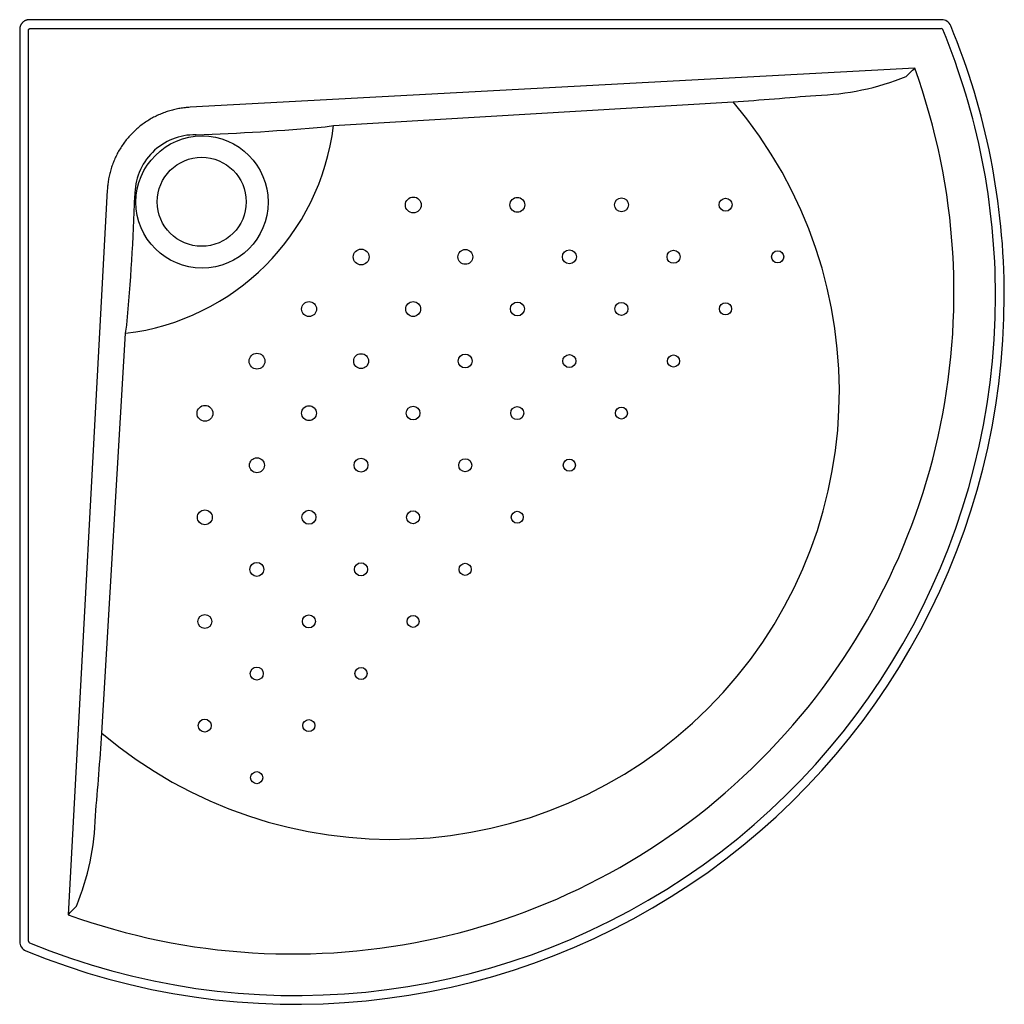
# Model space of a CAD drawing. Header units: millimetres. Extents: x 0 to 1, y -1 to 0.
import ezdxf

# ---------------------------------------------------------------- set-up
doc = ezdxf.new("R2010")
doc.units = ezdxf.units.MM
doc.layers.add('BLOCKS', color=3, linetype='Continuous')

msp = doc.modelspace()

# ---------------------------------------------------------------- linework, layer by layer
at = {"layer": 'BLOCKS'}
for p, q in [((0.9387, 0), (0.01, 0)), ((0, -0.01), (0, -0.9387)), ((0.0109, -0.0089), (0.9381, -0.0089)), ((0.0089, -0.9381), (0.0089, -0.0109)), ((0.9113, -0.0493), (0.1734, -0.0892)), ((0.3195, -0.1078), (0.7264, -0.0837)), ((0.0892, -0.1734), (0.0493, -0.9113)), ((0.0837, -0.7264), (0.1078, -0.3193))]:
    msp.add_line(p, q, dxfattribs=at)
for centre, radius in [((0.1857, -0.1857), 0.0673), ((0.1853, -0.1854), 0.0453), ((0.4007, -0.1886), 0.00805), ((0.5067, -0.1885), 0.00756), ((0.6127, -0.1885), 0.00708), ((0.7187, -0.1884), 0.0066), ((0.3477, -0.2416), 0.00805), ((0.4537, -0.2415), 0.00756), ((0.5596, -0.2414), 0.00713), ((0.6657, -0.2414), 0.00663), ((0.7717, -0.2414), 0.00613), ((0.2946, -0.2946), 0.00766), ((0.4006, -0.2946), 0.00757), ((0.5067, -0.2945), 0.00708), ((0.6126, -0.2944), 0.00662), ((0.7186, -0.2944), 0.00613), ((0.2416, -0.3477), 0.00804), ((0.3476, -0.3476), 0.00757), ((0.4536, -0.3475), 0.0071), ((0.5596, -0.3475), 0.00664), ((0.6656, -0.3475), 0.00613), ((0.1886, -0.4007), 0.00805), ((0.2946, -0.4006), 0.00756), ((0.4005, -0.4005), 0.00702), ((0.5066, -0.4005), 0.00665), ((0.6126, -0.4005), 0.00613), ((0.2415, -0.4536), 0.0076), ((0.3475, -0.4536), 0.0071), ((0.4536, -0.4536), 0.00661), ((0.5596, -0.4535), 0.00613), ((0.1885, -0.5067), 0.00756), ((0.2945, -0.5066), 0.0071), ((0.4005, -0.5066), 0.0066), ((0.5066, -0.5066), 0.00613), ((0.2414, -0.5596), 0.00713), ((0.3475, -0.5596), 0.00665), ((0.4535, -0.5596), 0.00613), ((0.1885, -0.6127), 0.00708), ((0.2944, -0.6126), 0.00662), ((0.4005, -0.6126), 0.00613), ((0.2414, -0.6657), 0.00662), ((0.3475, -0.6656), 0.00613), ((0.1884, -0.7187), 0.00661), ((0.2944, -0.7187), 0.00613), ((0.2413, -0.7717), 0.00616)]:
    msp.add_circle(centre, radius, dxfattribs=at)
for centre, radius, start, end in [((0.9387, -0.01), 0.00999, 22.4127, 90.0047), ((0.9381, -0.0109), 0.002, 22.3613, 90.0048), ((0.2812, -0.2812), 0.7212, 0, 22.4175), ((0.2812, -0.2812), 0.7123, 0, 22.366), ((0.2778, -0.2778), 0.6734, 250.1587, 19.8413), ((0.6148, 0.2474), 0.4194, 313.3222, 314.9826), ((0.8041, 0.1825), 0.2596, 271.4162, 292.2888), ((0.2813, 6.0881), 6.1878, 274.12475, 274.90576), ((0.3785, -0.3785), 0.456, 229.7194, 40.2806), ((0.0906, 2.3937), 2.5125, 272.0259, 275.0334), ((0.1783, -0.1782), 0.061, 88.8601, 181.1506), ((-2.3952, -0.0902), 2.5141, 354.9655, 357.9662), ((0.2812, -0.2812), 0.7212, 247.5825, 0), ((0.2812, -0.2812), 0.7123, 247.634, 0), ((-6.0881, -0.2813), 6.1879, 355.09424, 355.87525), ((-0.1826, -0.804), 0.2598, 337.7181, 358.577), ((-0.2474, -0.6148), 0.4194, 315.0174, 316.6778), ((0.01, -0.9387), 0.00999, 179.9953, 247.5873), ((0.0109, -0.9381), 0.002, 179.9952, 247.6387)]:
    msp.add_arc(centre, radius, start, end, dxfattribs=at)
msp.add_ellipse((0.0791, -0.0789), major_axis=(0.1713, 0.1713), ratio=0.999048, start_param=4.046424, end_param=5.377412, dxfattribs=at)
for points, weights in [([(0.01, 0), (0.0041, 0), (0, -0.0041), (0, -0.01)], [1, 0.805024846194, 0.805024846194, 1]), ([(0.0089, -0.0109), (0.0089, -0.0098), (0.0098, -0.0089), (0.0109, -0.0089)], [1, 0.805024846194, 0.805024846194, 1]), ([(0.1734, -0.0892), (0.1254, -0.0918), (0.0918, -0.1254), (0.0892, -0.1734)], [1, 0.83552773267, 0.83552773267, 1])]:
    msp.add_rational_spline(points, weights, degree=3, dxfattribs=at)
for points in [[(0.3111, -0.1092), (0.3138, -0.1087), (0.3166, -0.1082), (0.3195, -0.1078)], [(0.1078, -0.3193), (0.1082, -0.3164), (0.1087, -0.3136), (0.1092, -0.3109)]]:
    msp.add_open_spline(points, degree=3, dxfattribs=at)

doc.saveas('drawing.dxf')
